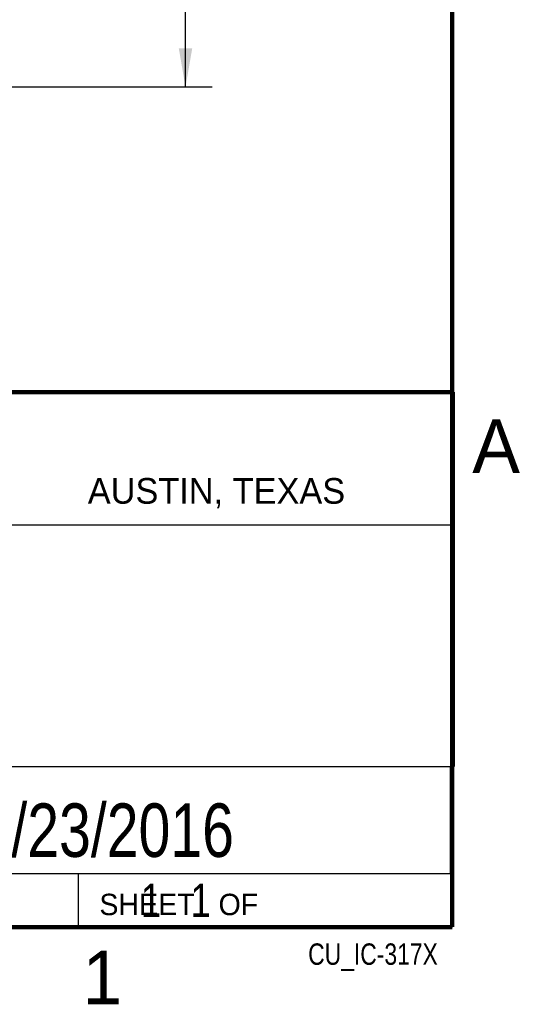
# Model space of a CAD drawing. Header units: inches. Extents: x 0 to 34, y 0 to 22.
# Tile 55 of 121: x 31.5 to 33.8, y 0.1 to 4.7. Entities that reach past the tile are written whole.
import ezdxf

# ---------------------------------------------------------------- set-up
doc = ezdxf.new("R2010")
doc.units = ezdxf.units.IN
doc.header["$LTSCALE"] = 1.87
doc.header["$MEASUREMENT"] = 0
doc.layers.get('0').update_dxf_attribs({"linetype": 'CONTINUOUS'})
for name, color, linetype in [('DETAIL', 7, 'CONTINUOUS'), ('DIMENSIONS', 7, 'CONTINUOUS'), ('NOTE', 7, 'CONTINUOUS')]:
    doc.layers.add(name, color=color, linetype=linetype)
doc.styles.get("Standard").update_dxf_attribs({"font": 'txt', "width": 0.8})
doc.styles.add('TEXTSTYLE_2', font='txt')
doc.dimstyles.new('DIMSTYLE_1', dxfattribs={"dimtxt": 0.125, "dimasz": 0.18, "dimexe": 0.125, "dimexo": 0.0625, "dimgap": 0.0625, "dimtad": 0, "dimtih": 1, "dimtoh": 1, "dimdec": 3, "dimzin": 4, "dimdsep": 46, "dimtxsty": 'STANDARD', "dimblk": '_FILLED', "dimblk1": '_FILLED', "dimblk2": '_FILLED', "dimcen": 0.09, "dimadec": 0, "dimazin": 0, "dimtp": 0.001, "dimtm": 0.001, "dimtfac": 1, "dimtdec": 3, "dimtofl": 0, "dimtmove": 0, "dimatfit": 3, "dimldrblk": '_FILLED', "dimfxl": 1, "dimtolj": 1, "dimtzin": 4, "dimarcsym": 0})

# ---------------------------------------------------------------- blocks, each defined once
blk = doc.blocks.new('_FILLED')
at = {"color": 0, "linetype": 'BYBLOCK'}
blk.add_solid([(0, 0), (-1, 0.174), (-1, -0.174)], dxfattribs=at)
blk = doc.blocks.new('*D1')
at = {"layer": 'DIMENSIONS', "color": 2, "linetype": 'CONTINUOUS'}
for p, q in [((30.3218, 11.277), (32.3777, 11.277)), ((32.2527, 11.277), (32.2527, 7.977)), ((32.2527, 4.427), (32.2527, 7.727)), ((30.3218, 4.427), (32.3777, 4.427))]:
    blk.add_line(p, q, dxfattribs=at)
at = {"layer": 'DIMENSIONS', "color": 2, "linetype": 'CONTINUOUS', "xscale": 0.18, "yscale": 0.18, "zscale": 0.18}
for p, rotation in [((32.2527, 11.277), 90), ((32.2527, 4.427), 270)]:
    blk.add_blockref('_FILLED', p, dxfattribs=dict(at, rotation=rotation))
at = {"layer": 'DIMENSIONS', "color": 2, "linetype": 'CONTINUOUS', "insert": (32.2527, 7.9145), "char_height": 0.125, "width": 1.625, "attachment_point": 2, "line_spacing_factor": 0.9}
blk.add_mtext('(6.850{\\Ftxt.shx;\\W1.000000;\\H0.125000; }[173.99])', dxfattribs=at)

msp = doc.modelspace()

# ---------------------------------------------------------------- linework, layer by layer
at = {"color": 2, "linetype": 'CONTINUOUS'}
for p, q in [((28.3793, 3.0003), (33.5093, 3.0003)), ((33.5093, 3.0003), (33.5093, 1.2503)), ((28.7231, 2.38), (33.5, 2.38)), ((28.3793, 1.2503), (33.5093, 1.2503)), ((30.13, 1.2499), (33.49, 1.2499)), ((33.49, 1.2499), (33.49, 0.7499)), ((28.38, 0.75), (33.5, 0.75)), ((30.13, 0.7499), (33.49, 0.7499)), ((31.75, 0.75), (33.5, 0.75)), ((31.75, 0.75), (31.75, 0.5)), ((33.5, 0.75), (33.5, 0.5)), ((31.75, 0.5), (33.5, 0.5)), ((32.4953, 0.5017), (33.4953, 0.5017)), ((32.4953, 0.5017), (32.4953, 0.5012)), ((32.4953, 0.5012), (33.4953, 0.5012)), ((33.4953, 0.5017), (33.4953, 0.5012))]:
    msp.add_line(p, q, dxfattribs=at)
at = {"color": 7, "linetype": 'CONTINUOUS', "const_width": 0.02}
for points in [[(33.5, 0.5), (33.5, 21.5)], [(25.58, 3), (33.5, 3)], [(0.5, 0.5), (33.5, 0.5)]]:
    msp.add_lwpolyline(points, dxfattribs=at)

# ---------------------------------------------------------------- texts
at = {"color": 2, "linetype": 'CONTINUOUS', "attachment_point": 1, "line_spacing_factor": 0.9, "style": 'TEXTSTYLE_2'}
for s, insert, char_height, width in [('A', (33.5939, 2.8728), 0.25, 0.25), ('AUSTIN, TEXAS', (31.7957, 2.599), 0.12, 1.56), ('SHEET   OF', (31.8499, 0.6557), 0.1, 1), ('1', (31.7706, 0.389), 0.25, 0.25)]:
    msp.add_mtext(s, dxfattribs=dict(at, insert=insert, char_height=char_height, width=width))
at = {"layer": 'DETAIL', "color": 7, "linetype": 'CONTINUOUS', "insert": (31.8125, 0.7031), "char_height": 0.15625, "width": 1.25, "attachment_point": 1, "line_spacing_factor": 0.9}
msp.add_mtext('     1   1', dxfattribs=at)
at = {"layer": 'DETAIL', "color": 2, "linetype": 'CONTINUOUS', "insert": (33.4328, 0.4236), "char_height": 0.1, "width": 0.8, "attachment_point": 3, "line_spacing_factor": 0.9}
msp.add_mtext('CU_IC-317X', dxfattribs=at)
at = {"layer": 'NOTE', "color": 7, "linetype": 'CONTINUOUS', "insert": (31.81, 1.078), "char_height": 0.25, "width": 2, "attachment_point": 2, "line_spacing_factor": 0.9}
msp.add_mtext('02/23/2016', dxfattribs=at)

# ---------------------------------------------------------------- dimensions: what is measured, and where the dimension line sits
at = {"layer": 'DIMENSIONS', "color": 2, "linetype": 'CONTINUOUS'}
dim = msp.add_linear_dim(base=(32.2527, 11.277), p1=(30.2593, 4.427), p2=(30.2593, 11.277), angle=90, text='(<>)', dimstyle='DIMSTYLE_1', dxfattribs=at)
dim.commit()
dim.dimension.update_dxf_attribs({"geometry": '*D1', "text_midpoint": (32.2527, 7.852), "dimtype": 160})

doc.saveas('drawing.dxf')
